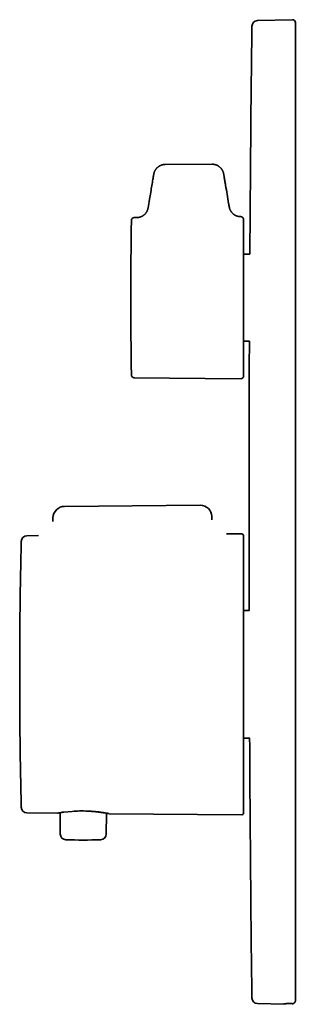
# Model space of a CAD drawing. Header units: millimetres. Extents: x 8 to 465, y 12 to 467.
# Tile 1 of 5: x 27 to 75, y 297 to 467. Entities that reach past the tile are written whole.
import ezdxf

# ---------------------------------------------------------------- set-up
doc = ezdxf.new("R2010")
doc.units = ezdxf.units.MM

msp = doc.modelspace()

# ---------------------------------------------------------------- linework, layer by layer
at = {"color": 7, "linetype": 'Continuous', "lineweight": 35}
for p, q in [((74.08, 466.91), (68.06, 466.75)), ((60.2, 441.97), (52.09, 441.93)), ((47.18, 432.76), (46.73, 432.76)), ((66.73, 426.43), (65.65, 426.43)), ((65.65, 411.43), (66.66, 411.43)), ((46.73, 405.1), (65.14, 404.93)), ((58.14, 383.11), (34.67, 382.91)), ((32.69, 380.94), (32.68, 380.32)), ((60.17, 380.61), (60.16, 381.15)), ((30.2, 377.87), (28.19, 377.85)), ((65.32, 378.17), (62.69, 378.15)), ((65.63, 353.93), (65.63, 377.87)), ((66.62, 364.93), (65.63, 364.93)), ((65.63, 329.98), (65.63, 353.93)), ((65.63, 342.93), (66.7, 342.93)), ((28.19, 330), (33.52, 329.96)), ((33.94, 329.95), (33.96, 326.37)), ((34.54, 330.14), (36.02, 330.28)), ((41.9, 326.37), (41.92, 329.88)), ((42.38, 329.88), (65.32, 329.68)), ((68.06, 297.1), (72.6, 296.98)), ((72.6, 296.98), (72.94, 297.08)), ((74.08, 297.08), (73.97, 297.09)), ((73.97, 297.09), (74.08, 297.08))]:
    msp.add_line(p, q, dxfattribs=at)
for centre, radius, start, end in [((7280.72, 381.93), 7214.13, 179.334108, 179.646571), ((68.08, 465.76), 1, 91.5, 179.3341), ((74.1, 466.41), 0.5, 0, 91.5), ((1046.15, 418.93), 1000, 179.23581, 180.76419), ((46.74, 432.26), 0.5, 90.5, 179.2358), ((7280.72, 381.93), 7214.13, 179.765706, 180.135017), ((46.74, 405.6), 0.5, 180.7642, 269.5), ((65.15, 405.43), 0.5, 269.4996, 0), ((34.69, 380.91), 2, 90.5, 179), ((58.16, 381.11), 2, 1, 90.5), ((28.2, 376.85), 1, 90.5, 178.6207), ((65.33, 377.87), 0.3, 360, 90.5), ((980.28, 353.93), 953.35, 178.62074, 181.37926), ((7280.72, 381.93), 7214.13, 180.309746, 180.665892), ((28.2, 331), 1, 181.3793, 269.5), ((65.33, 329.98), 0.3, 269.5, 0), ((34.96, 326.37), 1, 180.3, 268.2807), ((40.9, 326.37), 1, 271.7193, 359.7), ((37.93, 425.33), 100, 268.2807, 271.7193), ((68.08, 298.1), 1, 180.6659, 268.5)]:
    msp.add_arc(centre, radius, start, end, dxfattribs=at)
for points, knots in [([(74.6, 297.59), (74.6, 297.6), (74.6, 297.64), (74.6, 297.69), (74.6, 297.76), (74.6, 297.83), (74.6, 297.91), (74.6, 298), (74.6, 298.09), (74.6, 298.19), (74.6, 298.29), (74.6, 298.41), (74.6, 298.53), (74.6, 298.66), (74.6, 298.76), (74.6, 298.82), (74.6, 298.85), (74.6, 298.88), (74.6, 298.92), (74.6, 298.95), (74.6, 298.98), (74.6, 299.02), (74.6, 299.08), (74.6, 299.17), (74.6, 299.31), (74.6, 299.46), (74.6, 299.63), (74.6, 299.81), (74.6, 300), (74.6, 300.19), (74.6, 300.39), (74.6, 300.6), (74.6, 300.81), (74.6, 301.01), (74.6, 301.21), (74.6, 301.42), (74.6, 301.62), (74.6, 301.82), (74.6, 302), (74.6, 302.13), (74.6, 302.2), (74.6, 302.22), (74.6, 302.24), (74.6, 302.26), (74.6, 302.28), (74.6, 302.3), (74.6, 302.41), (74.6, 302.6), (74.6, 302.88), (74.6, 303.17), (74.6, 303.46), (74.6, 303.77), (74.6, 304.05), (74.6, 304.31), (74.6, 304.49), (74.6, 304.6), (74.6, 304.66), (74.6, 304.71), (74.6, 304.77), (74.6, 304.82), (74.6, 304.88), (74.6, 305.03), (74.6, 305.3), (74.6, 305.67), (74.6, 306.03), (74.6, 306.38), (74.6, 306.75), (74.6, 307.12), (74.6, 307.42), (74.6, 307.64), (74.6, 307.78), (74.6, 307.92), (74.6, 308.06), (74.6, 308.21), (74.6, 308.43), (74.6, 308.72), (74.6, 309.11), (74.6, 309.53), (74.6, 309.97), (74.6, 310.42), (74.6, 310.87), (74.6, 311.23), (74.6, 311.49), (74.6, 311.63), (74.6, 311.78), (74.6, 311.93), (74.6, 312.08), (74.6, 312.23), (74.6, 312.48), (74.6, 312.83), (74.6, 313.3), (74.6, 313.79), (74.6, 314.32), (74.6, 314.85), (74.6, 315.36), (74.6, 315.86), (74.6, 316.33), (74.6, 316.65), (74.6, 316.84), (74.6, 316.89), (74.6, 316.95), (74.6, 317.01), (74.6, 317.06), (74.6, 317.27), (74.6, 317.61), (74.6, 318.11), (74.6, 318.61), (74.6, 319.12), (74.6, 319.63), (74.6, 320.14), (74.6, 320.67), (74.6, 321.2), (74.6, 321.75), (74.6, 322.18), (74.6, 322.49), (74.6, 322.68), (74.6, 322.87), (74.6, 323.06), (74.6, 323.26), (74.6, 323.46), (74.6, 323.8), (74.6, 324.29), (74.6, 324.93), (74.6, 325.58), (74.6, 326.24), (74.6, 326.84), (74.6, 327.38), (74.6, 327.88), (74.6, 328.42), (74.6, 328.84), (74.6, 329.11), (74.6, 329.2), (74.6, 329.29), (74.6, 329.37), (74.6, 329.46), (74.6, 329.74), (74.6, 330.2), (74.6, 330.85), (74.6, 331.52), (74.6, 332.18), (74.6, 332.85), (74.6, 333.53), (74.6, 334.21), (74.6, 334.91), (74.6, 335.62), (74.6, 336.17), (74.6, 336.57), (74.6, 336.81), (74.6, 337.05), (74.6, 337.3), (74.6, 337.55), (74.6, 337.81), (74.6, 338.2), (74.6, 338.73), (74.6, 339.4), (74.6, 340.08), (74.6, 340.76), (74.6, 341.45), (74.6, 342.11), (74.6, 342.75), (74.6, 343.36), (74.6, 343.84), (74.6, 344.18), (74.6, 344.39), (74.6, 344.6), (74.6, 344.81), (74.6, 345.02), (74.6, 345.23), (74.6, 345.63), (74.6, 346.23), (74.6, 347.03), (74.6, 347.83), (74.6, 348.64), (74.6, 349.45), (74.6, 350.26), (74.6, 351.02), (74.6, 351.72), (74.6, 352.36), (74.6, 353.01), (74.6, 353.66), (74.6, 354.32), (74.6, 354.98), (74.6, 355.69), (74.6, 356.43), (74.6, 357.22), (74.6, 358.01), (74.6, 358.8), (74.6, 359.59), (74.6, 360.35), (74.6, 361.08), (74.6, 361.78), (74.6, 362.36), (74.6, 362.82), (74.6, 363.15), (74.6, 363.49), (74.6, 363.82), (74.6, 364.3), (74.6, 364.94), (74.6, 365.72), (74.6, 366.5), (74.6, 367.28), (74.6, 368.07), (74.6, 368.86), (74.6, 369.64), (74.6, 370.44), (74.6, 371.26), (74.6, 372.09), (74.6, 372.92), (74.6, 373.75), (74.6, 374.59), (74.6, 375.42), (74.6, 376.26), (74.6, 377.1), (74.6, 377.94), (74.6, 378.78), (74.6, 379.62), (74.6, 380.45), (74.6, 381.25), (74.6, 382.05), (74.6, 382.84), (74.6, 383.63), (74.6, 384.43), (74.6, 385.23), (74.6, 386.03), (74.6, 386.83), (74.6, 387.64), (74.6, 388.44), (74.6, 389.24), (74.6, 390.03), (74.6, 390.85), (74.6, 391.67), (74.6, 392.5), (74.6, 393.34), (74.6, 394.17), (74.6, 395), (74.6, 395.82), (74.6, 396.65), (74.6, 397.47), (74.6, 398.29), (74.6, 399.11), (74.6, 399.92), (74.6, 400.7), (74.6, 401.45), (74.6, 402.17), (74.6, 402.75), (74.6, 403.21), (74.6, 403.55), (74.6, 403.88), (74.6, 404.22), (74.6, 404.69), (74.6, 405.31), (74.6, 406.06), (74.6, 406.82), (74.6, 407.57), (74.6, 408.31), (74.6, 409.06), (74.6, 409.8), (74.6, 410.51), (74.6, 411.2), (74.6, 411.86), (74.6, 412.52), (74.6, 413.18), (74.6, 413.83), (74.6, 414.47), (74.6, 415.15), (74.6, 415.85), (74.6, 416.59), (74.6, 417.32), (74.6, 418.05), (74.6, 418.78), (74.6, 419.47), (74.6, 420.13), (74.6, 420.76), (74.6, 421.25), (74.6, 421.6), (74.6, 421.81), (74.6, 422.02), (74.6, 422.23), (74.6, 422.44), (74.6, 422.65), (74.6, 423.04), (74.6, 423.61), (74.6, 424.35), (74.6, 425.09), (74.6, 425.82), (74.6, 426.55), (74.6, 427.27), (74.6, 427.91), (74.6, 428.48), (74.6, 428.97), (74.6, 429.46), (74.6, 429.94), (74.6, 430.42), (74.6, 430.9), (74.6, 431.37), (74.6, 431.88), (74.6, 432.44), (74.6, 433.04), (74.6, 433.64), (74.6, 434.24), (74.6, 434.83), (74.6, 435.4), (74.6, 435.93), (74.6, 436.44), (74.6, 437.01), (74.6, 437.42), (74.6, 437.7), (74.6, 437.79), (74.6, 437.88), (74.6, 437.96), (74.6, 438.05), (74.6, 438.3), (74.6, 438.73), (74.6, 439.31), (74.6, 439.89), (74.6, 440.47), (74.6, 441.04), (74.6, 441.6), (74.6, 442.17), (74.6, 442.73), (74.6, 443.3), (74.6, 443.73), (74.6, 444.04), (74.6, 444.23), (74.6, 444.41), (74.6, 444.59), (74.6, 444.77), (74.6, 444.94), (74.6, 445.25), (74.6, 445.67), (74.6, 446.22), (74.6, 446.76), (74.6, 447.29), (74.6, 447.77), (74.6, 448.2), (74.6, 448.58), (74.6, 448.99), (74.6, 449.3), (74.6, 449.51), (74.6, 449.57), (74.6, 449.63), (74.6, 449.7), (74.6, 449.76), (74.6, 449.97), (74.6, 450.31), (74.6, 450.78), (74.6, 451.25), (74.6, 451.71), (74.6, 452.16), (74.6, 452.61), (74.6, 453.03), (74.6, 453.43), (74.6, 453.7), (74.6, 453.88), (74.6, 453.96), (74.6, 454.05), (74.6, 454.13), (74.6, 454.21), (74.6, 454.29), (74.6, 454.45), (74.6, 454.69), (74.6, 455), (74.6, 455.35), (74.6, 455.73), (74.6, 456.14), (74.6, 456.54), (74.6, 456.94), (74.6, 457.24), (74.6, 457.47), (74.6, 457.6), (74.6, 457.74), (74.6, 457.88), (74.6, 458.01), (74.6, 458.2), (74.6, 458.44), (74.6, 458.75), (74.6, 459.06), (74.6, 459.39), (74.6, 459.71), (74.6, 460.02), (74.6, 460.25), (74.6, 460.41), (74.6, 460.51), (74.6, 460.6), (74.6, 460.69), (74.6, 460.78), (74.6, 460.87), (74.6, 461.01), (74.6, 461.19), (74.6, 461.43), (74.6, 461.67), (74.6, 461.91), (74.6, 462.15), (74.6, 462.37), (74.6, 462.58), (74.6, 462.76), (74.6, 462.89), (74.6, 462.95), (74.6, 462.97), (74.6, 462.99), (74.6, 463.01), (74.6, 463.03), (74.6, 463.05), (74.6, 463.13), (74.6, 463.27), (74.6, 463.47), (74.6, 463.66), (74.6, 463.84), (74.6, 464.02), (74.6, 464.2), (74.6, 464.39), (74.6, 464.57), (74.6, 464.75), (74.6, 464.92), (74.6, 465.07), (74.6, 465.22), (74.6, 465.37), (74.6, 465.46), (74.6, 465.53), (74.6, 465.55), (74.6, 465.58), (74.6, 465.61), (74.6, 465.63), (74.6, 465.66), (74.6, 465.68), (74.6, 465.72), (74.6, 465.77), (74.6, 465.85), (74.6, 465.93), (74.6, 466.01), (74.6, 466.08), (74.6, 466.15), (74.6, 466.21), (74.6, 466.26), (74.6, 466.3), (74.6, 466.34), (74.6, 466.37), (74.6, 466.4), (74.6, 466.41), (74.6, 466.41), (74.6, 466.41)], [0, 0, 0, 0, 0.00303, 0.006059, 0.009086, 0.012113, 0.015138, 0.018109, 0.02108, 0.02405, 0.027021, 0.029992, 0.032965, 0.035938, 0.038912, 0.039567, 0.040221, 0.040876, 0.041531, 0.042185, 0.04284, 0.043547, 0.044285, 0.046605, 0.048923, 0.051915, 0.054906, 0.057896, 0.060885, 0.063874, 0.066863, 0.069851, 0.07284, 0.07547, 0.078101, 0.080733, 0.083366, 0.085683, 0.088002, 0.090043, 0.090272, 0.090502, 0.090731, 0.09096, 0.091189, 0.091419, 0.091648, 0.094749, 0.097849, 0.100948, 0.104047, 0.107147, 0.110246, 0.112538, 0.11483, 0.115345, 0.11586, 0.116374, 0.116889, 0.117404, 0.117919, 0.118451, 0.121852, 0.125253, 0.128343, 0.131433, 0.134524, 0.137615, 0.140706, 0.14184, 0.142973, 0.144107, 0.145241, 0.146389, 0.147586, 0.150406, 0.153225, 0.156486, 0.159747, 0.163008, 0.16627, 0.169532, 0.170557, 0.171582, 0.172608, 0.173634, 0.174659, 0.175686, 0.176765, 0.179733, 0.1827, 0.18607, 0.18944, 0.192811, 0.196181, 0.199147, 0.202115, 0.204726, 0.205069, 0.205411, 0.205753, 0.206095, 0.206437, 0.206779, 0.209703, 0.212626, 0.215547, 0.218469, 0.22139, 0.22431, 0.227232, 0.230231, 0.233231, 0.236232, 0.237243, 0.238254, 0.239265, 0.240315, 0.241371, 0.242427, 0.243482, 0.24684, 0.250197, 0.253553, 0.256909, 0.260265, 0.262727, 0.265189, 0.267651, 0.270902, 0.271328, 0.271754, 0.27218, 0.272606, 0.273032, 0.273458, 0.276634, 0.279808, 0.282981, 0.286154, 0.289326, 0.292498, 0.29567, 0.298927, 0.302185, 0.305445, 0.306542, 0.30764, 0.308739, 0.30987, 0.311005, 0.31214, 0.313275, 0.316284, 0.319293, 0.3223, 0.325307, 0.328314, 0.331321, 0.333968, 0.336615, 0.339263, 0.340155, 0.341047, 0.341939, 0.342831, 0.343723, 0.344615, 0.345508, 0.348885, 0.35226, 0.355634, 0.359008, 0.36238, 0.365753, 0.369126, 0.371776, 0.374427, 0.377079, 0.379732, 0.382385, 0.38508, 0.38779, 0.39095, 0.39411, 0.397268, 0.400427, 0.403585, 0.406743, 0.409523, 0.412303, 0.415084, 0.416395, 0.417707, 0.419019, 0.420331, 0.421643, 0.424706, 0.427768, 0.430828, 0.433888, 0.436947, 0.440005, 0.443064, 0.446122, 0.449327, 0.452533, 0.45574, 0.458948, 0.462169, 0.4654, 0.468631, 0.47186, 0.475088, 0.478316, 0.481543, 0.484771, 0.487815, 0.490859, 0.493905, 0.496952, 0.5, 0.503085, 0.506169, 0.509252, 0.512334, 0.515416, 0.518497, 0.521578, 0.524659, 0.527887, 0.531116, 0.534347, 0.537579, 0.540801, 0.544009, 0.547216, 0.550421, 0.553626, 0.55683, 0.560034, 0.563239, 0.566059, 0.56888, 0.571701, 0.573032, 0.574363, 0.575694, 0.577025, 0.578357, 0.581375, 0.584393, 0.587409, 0.590425, 0.59344, 0.596454, 0.599469, 0.602484, 0.605191, 0.607899, 0.610608, 0.613318, 0.616029, 0.6187, 0.621353, 0.624446, 0.627539, 0.630631, 0.633723, 0.636815, 0.639906, 0.642627, 0.645349, 0.648071, 0.648988, 0.649905, 0.650822, 0.65174, 0.652657, 0.653574, 0.654492, 0.657777, 0.661059, 0.664341, 0.667622, 0.670903, 0.674183, 0.677464, 0.679719, 0.681976, 0.684232, 0.686489, 0.688747, 0.691006, 0.693193, 0.695376, 0.698285, 0.701194, 0.704102, 0.707009, 0.709917, 0.712825, 0.715384, 0.717943, 0.720504, 0.723884, 0.724327, 0.72477, 0.725213, 0.725656, 0.726099, 0.726542, 0.729596, 0.732649, 0.735701, 0.738752, 0.741803, 0.744854, 0.747905, 0.751038, 0.754172, 0.757307, 0.758362, 0.759418, 0.760475, 0.761491, 0.762502, 0.763513, 0.764523, 0.767738, 0.770951, 0.774164, 0.777377, 0.780591, 0.782947, 0.785304, 0.787661, 0.790774, 0.791182, 0.79159, 0.791997, 0.792405, 0.792813, 0.793221, 0.796343, 0.799464, 0.802584, 0.805703, 0.808823, 0.811942, 0.815062, 0.817753, 0.820445, 0.821049, 0.821654, 0.822258, 0.822863, 0.823467, 0.824072, 0.824659, 0.827052, 0.829444, 0.831836, 0.835098, 0.838359, 0.84162, 0.844881, 0.848143, 0.849339, 0.850536, 0.851732, 0.852929, 0.854113, 0.855246, 0.857919, 0.86059, 0.863681, 0.866771, 0.869862, 0.872952, 0.876044, 0.877015, 0.877987, 0.878959, 0.879931, 0.880903, 0.881875, 0.882794, 0.885321, 0.887847, 0.890717, 0.893587, 0.896457, 0.899328, 0.901854, 0.90438, 0.906604, 0.906854, 0.907104, 0.907353, 0.907603, 0.907853, 0.908103, 0.908352, 0.911199, 0.914044, 0.916888, 0.91973, 0.922572, 0.925413, 0.92876, 0.932107, 0.935454, 0.938802, 0.94215, 0.945499, 0.94885, 0.952202, 0.95294, 0.953678, 0.954416, 0.955154, 0.955892, 0.956631, 0.957317, 0.957972, 0.960029, 0.962086, 0.96512, 0.968154, 0.971186, 0.974217, 0.977249, 0.98028, 0.983311, 0.986647, 0.989983, 0.99332, 0.996659, 1, 1, 1, 1]), ([(52.09, 441.93), (52.05, 441.93), (51.96, 441.92), (51.83, 441.91), (51.7, 441.89), (51.57, 441.85), (51.44, 441.82), (51.31, 441.77), (51.19, 441.71), (51.08, 441.65), (50.96, 441.58), (50.86, 441.5), (50.75, 441.41), (50.65, 441.32), (50.56, 441.22), (50.49, 441.12), (50.42, 441.03), (50.36, 440.94), (50.31, 440.85), (50.27, 440.75), (50.23, 440.65), (50.19, 440.54), (50.16, 440.42), (50.13, 440.29), (50.11, 440.17), (50.08, 440.05), (50.04, 439.77), (49.94, 439.19), (49.72, 437.86), (49.44, 436.22), (49.22, 434.93), (49.14, 434.43)], [0, 0, 0, 0, 0.015179, 0.030426, 0.045737, 0.061101, 0.076507, 0.091669, 0.10685, 0.12204, 0.137233, 0.152702, 0.168165, 0.183618, 0.199053, 0.214465, 0.226555, 0.238626, 0.250677, 0.262711, 0.274729, 0.288997, 0.303291, 0.317633, 0.332015, 0.346414, 0.360798, 0.428432, 0.549268, 0.823885, 1, 1, 1, 1]), ([(63.17, 434.58), (63.14, 434.79), (63.01, 435.52), (62.8, 436.78), (62.59, 438.04), (62.43, 439), (62.34, 439.5), (62.28, 439.85), (62.25, 440.04), (62.22, 440.21), (62.19, 440.35), (62.17, 440.46), (62.14, 440.58), (62.1, 440.68), (62.05, 440.79), (62, 440.89), (61.95, 440.99), (61.89, 441.08), (61.82, 441.18), (61.74, 441.27), (61.66, 441.36), (61.56, 441.45), (61.45, 441.54), (61.34, 441.62), (61.23, 441.69), (61.11, 441.76), (60.98, 441.81), (60.85, 441.86), (60.73, 441.9), (60.59, 441.93), (60.46, 441.95), (60.33, 441.97), (60.24, 441.97), (60.2, 441.97)], [0, 0, 0, 0, 0.073952, 0.257781, 0.441609, 0.518883, 0.595905, 0.618519, 0.64127, 0.664192, 0.677728, 0.691255, 0.704766, 0.718278, 0.731326, 0.744401, 0.757505, 0.770637, 0.783795, 0.796976, 0.812532, 0.828106, 0.843689, 0.859275, 0.875142, 0.891003, 0.906853, 0.92268, 0.938475, 0.953944, 0.96936, 0.984714, 1, 1, 1, 1]), ([(49.14, 434.43), (49.13, 434.39), (49.11, 434.31), (49.08, 434.19), (49.05, 434.08), (49, 433.98), (48.96, 433.88), (48.91, 433.79), (48.87, 433.71), (48.82, 433.64), (48.77, 433.57), (48.73, 433.51), (48.69, 433.46), (48.64, 433.42), (48.6, 433.37), (48.56, 433.33), (48.51, 433.28), (48.46, 433.24), (48.4, 433.18), (48.33, 433.13), (48.25, 433.08), (48.16, 433.02), (48.07, 432.98), (47.97, 432.93), (47.87, 432.89), (47.77, 432.85), (47.66, 432.82), (47.55, 432.8), (47.43, 432.78), (47.3, 432.76), (47.22, 432.76), (47.18, 432.76)], [0, 0, 0, 0, 0.044991, 0.088517, 0.130386, 0.170423, 0.208472, 0.244401, 0.278094, 0.308852, 0.337298, 0.363374, 0.387033, 0.40919, 0.428992, 0.450474, 0.474093, 0.500365, 0.529273, 0.560792, 0.594878, 0.631473, 0.670498, 0.706558, 0.744318, 0.783678, 0.824526, 0.866731, 0.910151, 0.95463, 1, 1, 1, 1]), ([(65.15, 432.92), (65.11, 432.92), (65.03, 432.92), (64.92, 432.93), (64.8, 432.95), (64.69, 432.97), (64.59, 433), (64.49, 433.03), (64.4, 433.06), (64.32, 433.09), (64.25, 433.13), (64.18, 433.16), (64.12, 433.2), (64.07, 433.23), (64.02, 433.26), (63.97, 433.3), (63.92, 433.33), (63.87, 433.37), (63.82, 433.42), (63.77, 433.47), (63.71, 433.53), (63.65, 433.59), (63.59, 433.66), (63.53, 433.74), (63.47, 433.82), (63.42, 433.91), (63.36, 434.01), (63.31, 434.11), (63.27, 434.22), (63.23, 434.34), (63.2, 434.46), (63.18, 434.55), (63.17, 434.59)], [0, 0, 0, 0, 0.03713, 0.080945, 0.123111, 0.163448, 0.201796, 0.238017, 0.271993, 0.303015, 0.331709, 0.358015, 0.381885, 0.404241, 0.424223, 0.445905, 0.466617, 0.489381, 0.514186, 0.541017, 0.569849, 0.600649, 0.63337, 0.667956, 0.704335, 0.74242, 0.78211, 0.823287, 0.865819, 0.909557, 0.954342, 1, 1, 1, 1]), ([(65.65, 432.42), (65.65, 432.44), (65.64, 432.47), (65.64, 432.52), (65.62, 432.57), (65.6, 432.62), (65.58, 432.66), (65.56, 432.7), (65.54, 432.73), (65.52, 432.75), (65.49, 432.78), (65.46, 432.8), (65.43, 432.83), (65.39, 432.85), (65.35, 432.88), (65.3, 432.89), (65.25, 432.91), (65.2, 432.92), (65.16, 432.92), (65.15, 432.92)], [0, 0, 0, 0, 0.0680348, 0.1360566, 0.2033526, 0.2683598, 0.3303645, 0.3888996, 0.4227567, 0.4619523, 0.5081992, 0.5613879, 0.62128, 0.676031, 0.7348202, 0.7972037, 0.8626342, 0.930471, 1, 1, 1, 1]), ([(65.65, 405.43), (65.65, 405.44), (65.65, 405.44), (65.65, 405.45), (65.65, 405.46), (65.65, 405.49), (65.65, 405.52), (65.65, 405.55), (65.65, 405.57), (65.65, 405.6), (65.65, 405.64), (65.65, 405.67), (65.65, 405.72), (65.65, 405.78), (65.65, 405.86), (65.65, 405.95), (65.65, 406.04), (65.65, 406.14), (65.65, 406.25), (65.65, 406.35), (65.65, 406.45), (65.65, 406.53), (65.65, 406.62), (65.65, 406.71), (65.65, 406.8), (65.65, 406.9), (65.65, 407.01), (65.65, 407.14), (65.65, 407.28), (65.65, 407.44), (65.65, 407.59), (65.65, 407.74), (65.65, 407.88), (65.65, 408.03), (65.65, 408.19), (65.65, 408.34), (65.65, 408.51), (65.65, 408.7), (65.65, 408.9), (65.65, 409.11), (65.65, 409.32), (65.65, 409.54), (65.65, 409.76), (65.65, 409.99), (65.65, 410.22), (65.65, 410.46), (65.65, 410.7), (65.65, 410.94), (65.65, 411.19), (65.65, 411.42), (65.65, 411.65), (65.65, 411.86), (65.65, 412.08), (65.65, 412.3), (65.65, 412.52), (65.65, 412.75), (65.65, 413), (65.65, 413.27), (65.65, 413.54), (65.65, 413.77), (65.65, 413.96), (65.65, 414.1), (65.65, 414.24), (65.65, 414.38), (65.65, 414.53), (65.65, 414.7), (65.65, 414.9), (65.65, 415.13), (65.65, 415.36), (65.65, 415.6), (65.65, 415.85), (65.65, 416.1), (65.65, 416.34), (65.65, 416.61), (65.65, 416.89), (65.65, 417.19), (65.65, 417.5), (65.65, 417.81), (65.65, 418.11), (65.65, 418.42), (65.65, 418.73), (65.65, 419.04), (65.65, 419.34), (65.65, 419.65), (65.65, 419.96), (65.65, 420.23), (65.65, 420.46), (65.65, 420.66), (65.65, 420.86), (65.65, 421.06), (65.65, 421.27), (65.65, 421.51), (65.65, 421.79), (65.65, 422.11), (65.65, 422.43), (65.65, 422.74), (65.65, 423.05), (65.65, 423.36), (65.65, 423.63), (65.65, 423.87), (65.65, 424.07), (65.65, 424.27), (65.65, 424.47), (65.65, 424.66), (65.65, 424.86), (65.65, 425.07), (65.65, 425.31), (65.65, 425.57), (65.65, 425.83), (65.65, 426.07), (65.65, 426.3), (65.65, 426.51), (65.65, 426.73), (65.65, 426.93), (65.65, 427.14), (65.65, 427.35), (65.65, 427.58), (65.65, 427.81), (65.65, 428.03), (65.65, 428.26), (65.65, 428.48), (65.65, 428.69), (65.65, 428.9), (65.65, 429.11), (65.65, 429.3), (65.65, 429.5), (65.65, 429.68), (65.65, 429.86), (65.65, 430.03), (65.65, 430.18), (65.65, 430.32), (65.65, 430.45), (65.65, 430.58), (65.65, 430.7), (65.65, 430.83), (65.65, 430.96), (65.65, 431.09), (65.65, 431.22), (65.65, 431.32), (65.65, 431.4), (65.65, 431.45), (65.65, 431.51), (65.65, 431.56), (65.65, 431.61), (65.65, 431.68), (65.65, 431.74), (65.65, 431.81), (65.65, 431.88), (65.65, 431.94), (65.65, 432), (65.65, 432.05), (65.65, 432.09), (65.65, 432.14), (65.65, 432.18), (65.65, 432.23), (65.65, 432.28), (65.65, 432.32), (65.65, 432.35), (65.65, 432.38), (65.65, 432.4), (65.65, 432.41), (65.65, 432.41)], [0, 0, 0, 0, 0.007332, 0.014652, 0.021964, 0.029271, 0.036578, 0.041363, 0.046151, 0.050942, 0.055738, 0.060671, 0.065754, 0.073523, 0.081282, 0.089036, 0.096788, 0.104544, 0.112309, 0.120086, 0.125244, 0.130395, 0.13554, 0.14068, 0.145817, 0.150952, 0.156086, 0.163148, 0.170213, 0.177287, 0.184373, 0.190516, 0.196649, 0.202774, 0.208893, 0.215009, 0.221124, 0.228331, 0.235544, 0.242766, 0.25, 0.25737, 0.264727, 0.272073, 0.279413, 0.286751, 0.293959, 0.301171, 0.308393, 0.315627, 0.321644, 0.327651, 0.333651, 0.339646, 0.345637, 0.351627, 0.358688, 0.365754, 0.372828, 0.379913, 0.38354, 0.387162, 0.390781, 0.394398, 0.398012, 0.401625, 0.407299, 0.412972, 0.418645, 0.424726, 0.430811, 0.436903, 0.44293, 0.44869, 0.456026, 0.463354, 0.470678, 0.478, 0.485325, 0.492657, 0.5, 0.507332, 0.514652, 0.521964, 0.529271, 0.536577, 0.541363, 0.546151, 0.550942, 0.555738, 0.560671, 0.565754, 0.573523, 0.581282, 0.589036, 0.596788, 0.604544, 0.612309, 0.620086, 0.625244, 0.630395, 0.63554, 0.64068, 0.645817, 0.650952, 0.656086, 0.663147, 0.670213, 0.677287, 0.684373, 0.690516, 0.696649, 0.702774, 0.708893, 0.715009, 0.721123, 0.728331, 0.735544, 0.742766, 0.75, 0.75737, 0.764727, 0.772073, 0.779413, 0.786751, 0.793958, 0.801171, 0.808393, 0.815627, 0.821644, 0.827651, 0.833651, 0.839646, 0.845637, 0.851627, 0.858688, 0.865754, 0.872828, 0.879913, 0.883539, 0.887162, 0.890781, 0.894398, 0.898012, 0.901625, 0.907299, 0.912972, 0.918645, 0.923712, 0.928782, 0.933856, 0.938935, 0.94389, 0.948689, 0.956024, 0.963351, 0.970675, 0.977997, 0.985323, 0.992656, 1, 1, 1, 1]), ([(33.48, 329.96), (33.52, 329.96), (33.57, 329.97), (33.98, 330.06), (34.29, 330.12), (34.47, 330.14), (34.54, 330.14)], [0, 0, 0, 0, 0.493838, 0.79998, 0.911791, 1, 1, 1, 1]), ([(36.02, 330.28), (36.43, 330.31), (37.28, 330.36), (38.55, 330.34), (39.59, 330.28), (40.39, 330.2), (41.09, 330.11), (41.67, 330.01), (42.1, 329.94), (42.36, 329.89), (42.38, 329.88), (42.38, 329.88)], [0, 0, 0, 0, 0.147873, 0.304458, 0.406617, 0.50495, 0.603926, 0.707934, 0.811302, 0.910457, 1, 1, 1, 1]), ([(38.48, 330.33), (38.49, 330.33), (38.56, 330.33), (38.68, 330.32), (38.86, 330.31), (39.03, 330.3), (39.19, 330.29), (39.33, 330.28), (39.46, 330.27), (39.58, 330.26), (39.71, 330.25), (39.83, 330.24), (39.96, 330.23), (40.08, 330.22), (40.19, 330.21), (40.31, 330.2), (40.41, 330.18), (40.51, 330.17), (40.6, 330.16), (40.68, 330.15), (40.75, 330.14), (40.81, 330.13), (40.86, 330.13), (40.92, 330.12), (40.98, 330.11), (41.04, 330.1), (41.11, 330.09), (41.18, 330.08), (41.27, 330.07), (41.35, 330.06), (41.44, 330.04), (41.51, 330.03), (41.59, 330.02), (41.66, 330.01), (41.73, 330), (41.8, 329.98), (41.86, 329.97), (41.93, 329.96), (41.99, 329.95), (42.04, 329.94), (42.09, 329.93), (42.13, 329.93), (42.16, 329.92), (42.19, 329.91), (42.22, 329.91), (42.24, 329.9), (42.26, 329.9), (42.27, 329.9), (42.27, 329.9), (42.28, 329.9), (42.28, 329.9), (42.29, 329.89), (42.29, 329.89), (42.29, 329.89), (42.29, 329.89), (42.29, 329.89)], [0, 0, 0, 0, 0.0053879, 0.034381, 0.0638739, 0.0938703, 0.1243724, 0.1464704, 0.1688264, 0.1914398, 0.2143098, 0.2374352, 0.2605599, 0.2827585, 0.3064185, 0.3288059, 0.3499187, 0.3697556, 0.3883158, 0.405599, 0.4216051, 0.433332, 0.4454692, 0.4585136, 0.4724652, 0.4873243, 0.5030916, 0.5197677, 0.5423043, 0.56536, 0.588202, 0.6108266, 0.6332327, 0.6554216, 0.6773939, 0.7013942, 0.7258291, 0.7508267, 0.7763873, 0.8025108, 0.8241291, 0.8461179, 0.867888, 0.8887774, 0.9087845, 0.9279085, 0.9461489, 0.951916, 0.9575887, 0.963661, 0.9707302, 0.9787983, 0.9878643, 0.9998267, 1, 1, 1, 1]), ([(74.08, 297.08), (74.1, 297.08), (74.13, 297.08), (74.18, 297.09), (74.23, 297.1), (74.28, 297.12), (74.34, 297.15), (74.39, 297.18), (74.44, 297.22), (74.47, 297.25), (74.48, 297.27), (74.5, 297.29), (74.52, 297.32), (74.54, 297.36), (74.56, 297.41), (74.58, 297.46), (74.59, 297.5), (74.6, 297.55), (74.6, 297.57), (74.6, 297.59)], [0, 0, 0, 0, 0.0626708, 0.1251797, 0.1872825, 0.2489805, 0.33211, 0.4153652, 0.4986149, 0.5362231, 0.5729951, 0.6089311, 0.6440312, 0.7116998, 0.7760303, 0.8370238, 0.8946819, 0.9490065, 1, 1, 1, 1]), ([(72.6, 296.98), (72.6, 296.98), (72.6, 296.98), (72.6, 296.98), (72.6, 296.99), (72.6, 297.01), (72.6, 297.03), (72.59, 297.04), (72.6, 297.05), (72.6, 297.05), (72.61, 297.06), (72.62, 297.06), (72.63, 297.06), (72.64, 297.06), (72.66, 297.07), (72.68, 297.07), (72.7, 297.07), (72.73, 297.07), (72.75, 297.07), (72.78, 297.08), (72.81, 297.08), (72.85, 297.08), (72.89, 297.08), (72.92, 297.08), (72.96, 297.08), (73.01, 297.09), (73.05, 297.09), (73.1, 297.09), (73.14, 297.09), (73.19, 297.09), (73.25, 297.09), (73.3, 297.09), (73.35, 297.09), (73.41, 297.09), (73.47, 297.09), (73.52, 297.09), (73.58, 297.09), (73.64, 297.09), (73.7, 297.09), (73.78, 297.09), (73.87, 297.09), (73.93, 297.09), (73.97, 297.09)], [0, 0, 0, 0, 0.078592, 0.176718, 0.284513, 0.392314, 0.500131, 0.607954, 0.618898, 0.629842, 0.640861, 0.651881, 0.663139, 0.674397, 0.685738, 0.697078, 0.708022, 0.718966, 0.729986, 0.741006, 0.752265, 0.763523, 0.774864, 0.786204, 0.797168, 0.808131, 0.819172, 0.830213, 0.841496, 0.852779, 0.864145, 0.87551, 0.886444, 0.897378, 0.90839, 0.919402, 0.930655, 0.941908, 0.953243, 0.964578, 0.982249, 1, 1, 1, 1])]:
    msp.add_open_spline(points, degree=3, knots=knots, dxfattribs=at)

doc.saveas('drawing.dxf')
